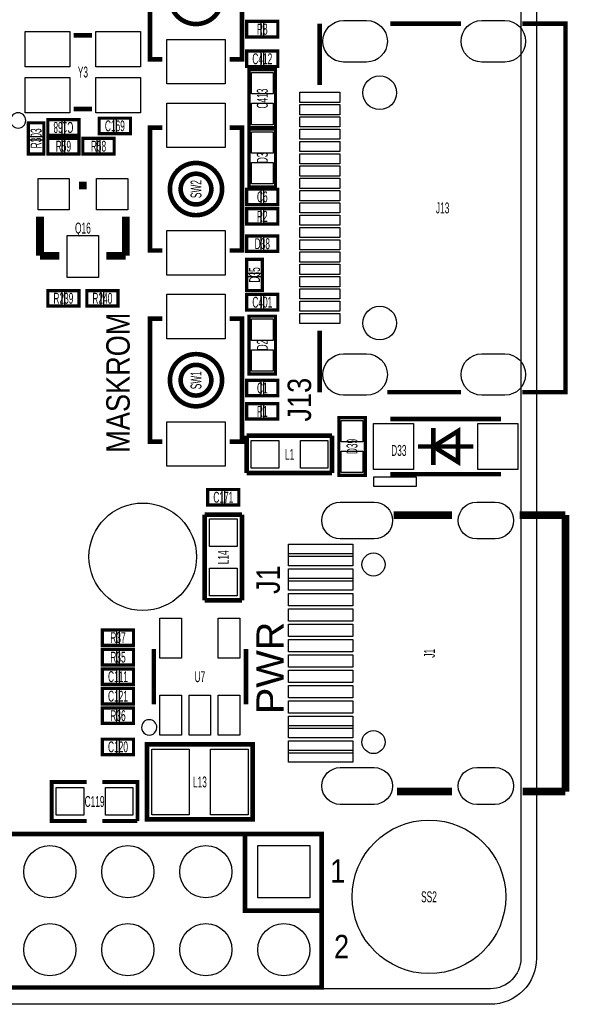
# Model space of a CAD drawing. Extents: x -11 to 92, y 0 to 58.
# Tile 6 of 7: x 68 to 86, y 0 to 32. Entities that reach past the tile are written whole.
import ezdxf
from ezdxf.enums import TextEntityAlignment as Align

# ---------------------------------------------------------------- set-up
doc = ezdxf.new("R2010")
doc.units = 0
for name, color, linetype in [('BG_OUTLINE', 12, 'CONTINUOUS'), ('BG_SILKSCREEN_TOP', 7, 'CONTINUOUS'), ('PG_SILKSCREEN_TOP', 253, 'CONTINUOUS'), ('PIN_SOLDERMASK_TOP', 92, 'CONTINUOUS'), ('RD_SILKSCREEN_TOP', 30, 'CONTINUOUS'), ('RKI_ALL', 2, 'CONTINUOUS')]:
    doc.layers.add(name, color=color, linetype=linetype)

msp = doc.modelspace()

# ---------------------------------------------------------------- linework, layer by layer
at = {"layer": 'BG_OUTLINE'}
msp.add_lwpolyline([(83.49996, 55.999888, -0.414214), (85.000084, 54.500018), (85.000084, 1.500124, -0.414249), (83.49996, 0), (1.500124, 0, -0.41426), (0, 1.500124), (0, 54.500018, -0.414229), (1.500124, 55.999888), (15.999968, 55.999888, -0.414239), (16.999966, 54.99989), (16.999966, 52.500022, 0.414244), (18.50009, 50.999898, 0.414203), (19.99996, 52.500022), (19.99996, 54.99989, -0.414224), (20.999958, 55.999888)], format="xyb", close=True, dxfattribs=at)
msp.add_lwpolyline([(85.000084, 6.500114), (85.000084, 1.500124)], dxfattribs=at)
at = {"layer": 'PG_SILKSCREEN_TOP'}
for points, const_width in [([(72.814002, 30.766004), (72.414003, 30.766004), (72.414003, 34.765996), (72.814002, 34.765996)], 0.150012), ([(75.013998, 30.766004), (75.413997, 30.766004), (75.413997, 34.765996), (75.013998, 34.765996)], 0.150012), ([(76.581, 32.004), (75.565, 32.004), (75.565, 31.496), (76.581, 31.496), (76.581, 32.004)], 0.1016), ([(77.94498, 29.929988), (77.94498, 31.929984)], 0.150012), ([(80.244975, 31.929984), (82.544971, 31.929984)], 0.150012), ([(84.544992, 31.929984), (85.944989, 31.929984), (85.944989, 19.930008), (84.544992, 19.930008)], 0.150012), ([(69.931001, 31.552998), (70.530999, 31.552998)], 0.150012), ([(76.581, 31.0388), (75.565, 31.0388), (75.565, 30.5308), (76.581, 30.5308), (76.581, 31.0388)], 0.1016), ([(76.5048, 30.4292), (76.5048, 28.5496), (75.6412, 28.5496), (75.6412, 30.4292), (76.5048, 30.4292)], 0.1016), ([(69.931001, 29.153002), (70.530999, 29.153002)], 0.150012), ([(69.088, 28.2956), (70.104, 28.2956), (70.104, 28.8036), (69.088, 28.8036), (69.088, 28.2956)], 0.1016), ([(70.7644, 28.3464), (71.7804, 28.3464), (71.7804, 28.8544), (70.7644, 28.8544), (70.7644, 28.3464)], 0.1016), ([(68.961, 27.686), (68.961, 28.702), (68.453, 28.702), (68.453, 27.686), (68.961, 27.686)], 0.1016), ([(72.814002, 24.543004), (72.414003, 24.543004), (72.414003, 28.542996), (72.814002, 28.542996)], 0.150012), ([(75.013998, 24.543004), (75.413997, 24.543004), (75.413997, 28.542996), (75.013998, 28.542996)], 0.150012), ([(75.6412, 26.6192), (75.6412, 28.4988), (76.5048, 28.4988), (76.5048, 26.6192), (75.6412, 26.6192)], 0.1016), ([(70.104, 28.194), (69.088, 28.194), (69.088, 27.686), (70.104, 27.686), (70.104, 28.194)], 0.1016), ([(70.231, 27.686), (71.247, 27.686), (71.247, 28.194), (70.231, 28.194), (70.231, 27.686)], 0.1016), ([(70.358, 26.6573), (70.104, 26.6573)], 0.254), ([(76.581, 26.543), (75.565, 26.543), (75.565, 26.035), (76.581, 26.035), (76.581, 26.543)], 0.1016), ([(68.834, 24.3713), (68.834, 25.6413)], 0.254), ([(71.628, 24.3713), (71.628, 25.6413)], 0.254), ([(76.581, 25.908), (75.565, 25.908), (75.565, 25.4), (76.581, 25.4), (76.581, 25.908)], 0.1016), ([(75.565, 24.511), (76.581, 24.511), (76.581, 25.019), (75.565, 25.019), (75.565, 24.511)], 0.1016), ([(69.469, 24.3713), (68.834, 24.3713)], 0.254), ([(70.993, 24.3713), (71.628, 24.3713)], 0.254), ([(75.565, 24.257), (75.565, 23.241), (76.073, 23.241), (76.073, 24.257), (75.565, 24.257)], 0.1016), ([(70.104, 23.241), (69.088, 23.241), (69.088, 22.733), (70.104, 22.733), (70.104, 23.241)], 0.1016), ([(71.374, 23.241), (70.358, 23.241), (70.358, 22.733), (71.374, 22.733), (71.374, 23.241)], 0.1016), ([(76.581, 23.114), (75.565, 23.114), (75.565, 22.606), (76.581, 22.606), (76.581, 23.114)], 0.1016), ([(75.6412, 20.5232), (75.6412, 22.4028), (76.5048, 22.4028), (76.5048, 20.5232), (75.6412, 20.5232)], 0.1016), ([(72.814002, 18.320004), (72.414003, 18.320004), (72.414003, 22.319996), (72.814002, 22.319996)], 0.150012), ([(75.013998, 18.320004), (75.413997, 18.320004), (75.413997, 22.319996), (75.013998, 22.319996)], 0.150012), ([(77.94498, 19.930008), (77.94498, 21.930004)], 0.150012), ([(76.581, 20.32), (75.565, 20.32), (75.565, 19.812), (76.581, 19.812), (76.581, 20.32)], 0.1016), ([(82.544971, 19.930008), (80.144976, 19.930008)], 0.150012), ([(76.581, 19.558), (75.565, 19.558), (75.565, 19.05), (76.581, 19.05), (76.581, 19.558)], 0.1016), ([(79.4258, 19.1008), (79.4258, 17.2212), (78.5622, 17.2212), (78.5622, 19.1008), (79.4258, 19.1008)], 0.1016), ([(80.242004, 19.060998), (83.841996, 19.060998)], 0.150012), ([(81.642001, 17.561001), (81.642001, 18.760999)], 0.150012), ([(81.642102, 18.161), (82.441898, 17.660899), (82.441898, 18.661101), (81.642102, 18.161)], 0.150012), ([(75.565, 17.2974), (75.565, 18.5166)], 0.1524), ([(75.565, 18.5166), (78.3463, 18.5166)], 0.1524), ([(78.3463, 18.5166), (78.3463, 17.2974)], 0.1524), ([(82.941998, 18.161), (81.142002, 18.161)], 0.150012), ([(78.3463, 17.2974), (75.565, 17.2974)], 0.1524), ([(83.841996, 17.261002), (80.242004, 17.261002)], 0.150012), ([(74.295, 16.256), (75.311, 16.256), (75.311, 16.764), (74.295, 16.764), (74.295, 16.256)], 0.1016), ([(80.353891, 15.929991), (82.253887, 15.929991)], 0.248895), ([(84.453882, 15.929991), (85.944989, 15.929991)], 0.248895), ([(85.944989, 15.929991), (85.944989, 6.92818)], 0.248895), ([(74.1934, 13.1572), (74.1934, 15.9385)], 0.1524), ([(74.1934, 15.9385), (75.4126, 15.9385)], 0.1524), ([(75.4126, 15.9385), (75.4126, 13.1572)], 0.1524), ([(75.4126, 13.1572), (74.1934, 13.1572)], 0.1524), ([(71.882, 12.192), (70.866, 12.192), (70.866, 11.684), (71.882, 11.684), (71.882, 12.192)], 0.1016), ([(71.882, 11.557), (70.866, 11.557), (70.866, 11.049), (71.882, 11.049), (71.882, 11.557)], 0.1016), ([(72.541003, 9.768002), (72.541003, 11.567998)], 0.150012), ([(75.540997, 11.567998), (75.540997, 9.768002)], 0.150012), ([(70.866, 10.414), (71.882, 10.414), (71.882, 10.922), (70.866, 10.922), (70.866, 10.414)], 0.1016), ([(71.882, 10.287), (70.866, 10.287), (70.866, 9.779), (71.882, 9.779), (71.882, 10.287)], 0.1016), ([(71.882, 9.652), (70.866, 9.652), (70.866, 9.144), (71.882, 9.144), (71.882, 9.652)], 0.1016), ([(71.882, 8.636), (70.866, 8.636), (70.866, 8.128), (71.882, 8.128), (71.882, 8.636)], 0.1016), ([(75.759818, 8.46201), (72.322182, 8.46201), (72.322182, 6.021832), (75.760072, 6.021832), (75.760072, 8.46201), (75.759818, 8.46201)], 0.1524), ([(70.358, 5.969), (69.215, 5.969), (69.215, 7.239), (70.358, 7.239)], 0.127), ([(70.866, 7.239), (72.009, 7.239), (72.009, 5.969)], 0.127), ([(82.253887, 6.92818), (80.45389, 6.92818)], 0.248895), ([(85.944989, 6.92818), (84.553882, 6.92818)], 0.248895), ([(72.009, 5.969), (70.866, 5.969)], 0.127), ([(78.005051, 0.548005), (27.285061, 0.548005), (27.285061, 5.547995), (78.005051, 5.547995), (78.005051, 0.548005)], 0.150012), ([(78.005051, 3.048), (75.505056, 3.048), (75.505056, 5.547995)], 0.150012)]:
    msp.add_lwpolyline(points, dxfattribs=dict(at, const_width=const_width))
at = {"layer": 'PG_SILKSCREEN_TOP', "const_width": 0.150012}
for points in [[(74.764011, 32.766, 1), (73.063989, 32.766, 1), (74.764011, 32.766)], [(74.764011, 26.543, 1), (73.063989, 26.543, 1), (74.764011, 26.543)], [(74.413999, 26.543, 1), (73.414001, 26.543, 1), (74.413999, 26.543)], [(74.764011, 20.32, 1), (73.063989, 20.32, 1), (74.764011, 20.32)], [(74.413999, 20.32, 1), (73.414001, 20.32, 1), (74.413999, 20.32)]]:
    msp.add_lwpolyline(points, format="xyb", dxfattribs=at)
at = {"layer": 'PG_SILKSCREEN_TOP'}
for points in [[(68.372787, 28.7782, 1), (67.872808, 28.778193, 1)], [(72.639987, 9.017, 1), (72.140009, 9.016991, 1)]]:
    msp.add_lwpolyline(points, format="xyb", close=True, dxfattribs=at)
msp.add_lwpolyline([(81.090999, 17.168012), (79.691001, 17.168012), (79.691001, 16.868013), (81.090999, 16.868013)], close=True, dxfattribs=at)
at = {"layer": 'PIN_SOLDERMASK_TOP'}
for points in [[(76.022962, 31.975044), (76.022962, 31.524956), (75.572874, 31.524956), (75.572874, 31.975044)], [(76.573126, 31.975044), (76.573126, 31.524956), (76.123038, 31.524956), (76.123038, 31.975044)], [(68.355972, 30.528006), (68.355972, 31.678016), (69.805982, 31.678016), (69.805982, 30.528006)], [(70.655993, 30.528006), (70.655993, 31.678016), (72.106003, 31.678016), (72.106003, 30.528006)], [(74.863998, 29.965993), (72.964002, 29.965993), (72.964002, 31.416003), (74.863998, 31.416003)], [(76.022962, 31.009844), (76.022962, 30.559756), (75.572874, 30.559756), (75.572874, 31.009844)], [(76.573126, 31.009844), (76.573126, 30.559756), (76.123038, 30.559756), (76.123038, 31.009844)], [(68.355972, 29.027984), (68.355972, 30.177994), (69.805982, 30.177994), (69.805982, 29.027984)], [(70.655993, 29.027984), (70.655993, 30.177994), (72.106003, 30.177994), (72.106003, 29.027984)], [(75.722505, 30.339767), (76.423495, 30.339767), (76.423495, 29.638777), (75.722505, 29.638777)], [(78.594979, 29.694988), (78.594979, 29.364991), (77.294981, 29.364991), (77.294981, 29.694988)], [(74.863998, 27.892997), (72.964002, 27.892997), (72.964002, 29.343007), (74.863998, 29.343007)], [(75.722505, 29.340023), (76.423495, 29.340023), (76.423495, 28.639033), (75.722505, 28.639033)], [(78.594979, 29.294988), (78.594979, 28.964992), (77.294981, 28.964992), (77.294981, 29.294988)], [(78.594979, 28.894989), (78.594979, 28.564992), (77.294981, 28.564992), (77.294981, 28.894989)], [(68.932044, 28.244038), (68.481956, 28.244038), (68.481956, 28.694126), (68.932044, 28.694126)], [(69.095874, 28.324556), (69.095874, 28.774644), (69.545962, 28.774644), (69.545962, 28.324556)], [(69.646038, 28.324556), (69.646038, 28.774644), (70.096126, 28.774644), (70.096126, 28.324556)], [(70.772274, 28.375356), (70.772274, 28.825444), (71.222362, 28.825444), (71.222362, 28.375356)], [(71.322438, 28.375356), (71.322438, 28.825444), (71.772526, 28.825444), (71.772526, 28.375356)], [(76.423495, 27.708377), (75.722505, 27.708377), (75.722505, 28.409367), (76.423495, 28.409367)], [(78.594979, 28.49499), (78.594979, 28.164993), (77.294981, 28.164993), (77.294981, 28.49499)], [(68.932044, 27.693874), (68.481956, 27.693874), (68.481956, 28.143962), (68.932044, 28.143962)], [(69.545962, 28.165044), (69.545962, 27.714956), (69.095874, 27.714956), (69.095874, 28.165044)], [(70.096126, 28.165044), (70.096126, 27.714956), (69.646038, 27.714956), (69.646038, 28.165044)], [(70.238874, 27.714956), (70.238874, 28.165044), (70.688962, 28.165044), (70.688962, 27.714956)], [(70.789038, 27.714956), (70.789038, 28.165044), (71.239126, 28.165044), (71.239126, 27.714956)], [(78.594979, 28.094991), (78.594979, 27.764994), (77.294981, 27.764994), (77.294981, 28.094991)], [(78.594979, 27.694992), (78.594979, 27.364995), (77.294981, 27.364995), (77.294981, 27.694992)], [(76.423495, 26.708633), (75.722505, 26.708633), (75.722505, 27.409623), (76.423495, 27.409623)], [(78.594979, 27.294992), (78.594979, 26.964996), (77.294981, 26.964996), (77.294981, 27.294992)], [(69.785738, 26.885138), (69.785738, 25.870662), (68.771262, 25.870662), (68.771262, 26.885138)], [(71.690738, 26.885138), (71.690738, 25.870662), (70.676262, 25.870662), (70.676262, 26.885138)], [(78.594979, 26.894993), (78.594979, 26.564996), (77.294981, 26.564996), (77.294981, 26.894993)], [(76.022962, 26.514044), (76.022962, 26.063956), (75.572874, 26.063956), (75.572874, 26.514044)], [(76.573126, 26.514044), (76.573126, 26.063956), (76.123038, 26.063956), (76.123038, 26.514044)], [(78.594979, 26.494994), (78.594979, 26.164997), (77.294981, 26.164997), (77.294981, 26.494994)], [(78.594979, 26.094995), (78.594979, 25.764998), (77.294981, 25.764998), (77.294981, 26.094995)], [(76.022962, 25.879044), (76.022962, 25.428956), (75.572874, 25.428956), (75.572874, 25.879044)], [(76.573126, 25.879044), (76.573126, 25.428956), (76.123038, 25.428956), (76.123038, 25.879044)], [(78.594979, 25.694996), (78.594979, 25.364999), (77.294981, 25.364999), (77.294981, 25.694996)], [(70.738238, 25.030938), (70.738238, 23.660862), (69.723762, 23.660862), (69.723762, 25.030938)], [(74.863998, 23.742993), (72.964002, 23.742993), (72.964002, 25.193003), (74.863998, 25.193003)], [(78.594979, 25.294996), (78.594979, 24.965), (77.294981, 24.965), (77.294981, 25.294996)], [(75.572874, 24.539956), (75.572874, 24.990044), (76.022962, 24.990044), (76.022962, 24.539956)], [(76.123038, 24.539956), (76.123038, 24.990044), (76.573126, 24.990044), (76.573126, 24.539956)], [(78.594979, 24.894997), (78.594979, 24.565), (77.294981, 24.565), (77.294981, 24.894997)], [(78.594979, 24.494998), (78.594979, 24.165001), (77.294981, 24.165001), (77.294981, 24.494998)], [(75.593956, 24.249126), (76.044044, 24.249126), (76.044044, 23.799038), (75.593956, 23.799038)], [(78.594979, 24.094999), (78.594979, 23.765002), (77.294981, 23.765002), (77.294981, 24.094999)], [(75.593956, 23.698962), (76.044044, 23.698962), (76.044044, 23.248874), (75.593956, 23.248874)], [(78.594979, 23.695), (78.594979, 23.365003), (77.294981, 23.365003), (77.294981, 23.695)], [(69.545962, 23.212044), (69.545962, 22.761956), (69.095874, 22.761956), (69.095874, 23.212044)], [(70.096126, 23.212044), (70.096126, 22.761956), (69.646038, 22.761956), (69.646038, 23.212044)], [(70.815962, 23.212044), (70.815962, 22.761956), (70.365874, 22.761956), (70.365874, 23.212044)], [(71.366126, 23.212044), (71.366126, 22.761956), (70.916038, 22.761956), (70.916038, 23.212044)], [(74.863998, 21.669997), (72.964002, 21.669997), (72.964002, 23.120007), (74.863998, 23.120007)], [(76.022962, 23.085044), (76.022962, 22.634956), (75.572874, 22.634956), (75.572874, 23.085044)], [(76.573126, 23.085044), (76.573126, 22.634956), (76.123038, 22.634956), (76.123038, 23.085044)], [(78.594979, 23.295), (78.594979, 22.965004), (77.294981, 22.965004), (77.294981, 23.295)], [(78.594979, 22.895001), (78.594979, 22.565004), (77.294981, 22.565004), (77.294981, 22.895001)], [(78.594979, 22.495002), (78.594979, 22.165005), (77.294981, 22.165005), (77.294981, 22.495002)], [(76.423495, 21.612377), (75.722505, 21.612377), (75.722505, 22.313367), (76.423495, 22.313367)], [(76.423495, 20.612633), (75.722505, 20.612633), (75.722505, 21.313623), (76.423495, 21.313623)], [(76.022962, 20.291044), (76.022962, 19.840956), (75.572874, 19.840956), (75.572874, 20.291044)], [(76.573126, 20.291044), (76.573126, 19.840956), (76.123038, 19.840956), (76.123038, 20.291044)], [(76.022962, 19.529044), (76.022962, 19.078956), (75.572874, 19.078956), (75.572874, 19.529044)], [(76.573126, 19.529044), (76.573126, 19.078956), (76.123038, 19.078956), (76.123038, 19.529044)], [(74.863998, 17.519993), (72.964002, 17.519993), (72.964002, 18.970003), (74.863998, 18.970003)], [(78.643505, 19.011367), (79.344495, 19.011367), (79.344495, 18.310377), (78.643505, 18.310377)], [(80.991989, 18.911062), (80.991989, 17.410938), (79.692017, 17.410938), (79.692017, 18.911062)], [(84.391983, 18.911062), (84.391983, 17.410938), (83.092011, 17.410938), (83.092011, 18.911062)], [(76.611861, 18.356961), (76.611861, 17.457039), (75.711939, 17.457039), (75.711939, 18.356961)], [(78.212061, 18.356961), (78.212061, 17.457039), (77.312139, 17.457039), (77.312139, 18.356961)], [(78.643505, 18.011623), (79.344495, 18.011623), (79.344495, 17.310633), (78.643505, 17.310633)], [(74.302874, 16.284956), (74.302874, 16.735044), (74.752962, 16.735044), (74.752962, 16.284956)], [(74.853038, 16.284956), (74.853038, 16.735044), (75.303126, 16.735044), (75.303126, 16.284956)], [(74.353039, 15.804261), (75.252961, 15.804261), (75.252961, 14.904339), (74.353039, 14.904339)], [(79.024543, 14.579397), (76.924446, 14.579397), (76.924446, 14.979396), (79.024543, 14.979396)], [(79.024543, 14.279575), (76.924446, 14.279575), (76.924446, 14.679574), (79.024543, 14.679574)], [(74.353039, 14.204061), (75.252961, 14.204061), (75.252961, 13.304139), (74.353039, 13.304139)], [(79.024543, 13.779297), (76.924446, 13.779297), (76.924446, 14.179296), (79.024543, 14.179296)], [(79.024543, 13.479475), (76.924446, 13.479475), (76.924446, 13.879474), (79.024543, 13.879474)], [(79.024543, 12.979197), (76.924446, 12.979197), (76.924446, 13.379196), (79.024543, 13.379196)], [(79.024543, 12.478791), (76.924446, 12.478791), (76.924446, 12.878791), (79.024543, 12.878791)], [(72.740495, 11.267745), (72.740495, 12.56825), (73.441484, 12.56825), (73.441484, 11.267745)], [(74.640516, 11.267745), (74.640516, 12.56825), (75.341505, 12.56825), (75.341505, 11.267745)], [(79.024543, 11.978386), (76.924446, 11.978386), (76.924446, 12.378385), (79.024543, 12.378385)], [(71.323962, 12.163044), (71.323962, 11.712956), (70.873874, 11.712956), (70.873874, 12.163044)], [(71.874126, 12.163044), (71.874126, 11.712956), (71.424038, 11.712956), (71.424038, 12.163044)], [(79.024543, 11.477981), (76.924446, 11.477981), (76.924446, 11.87798), (79.024543, 11.87798)], [(71.323962, 11.528044), (71.323962, 11.077956), (70.873874, 11.077956), (70.873874, 11.528044)], [(71.874126, 11.528044), (71.874126, 11.077956), (71.424038, 11.077956), (71.424038, 11.528044)], [(79.024543, 10.980191), (76.924446, 10.980191), (76.924446, 11.380191), (79.024543, 11.380191)], [(70.873874, 10.442956), (70.873874, 10.893044), (71.323962, 10.893044), (71.323962, 10.442956)], [(71.424038, 10.442956), (71.424038, 10.893044), (71.874126, 10.893044), (71.874126, 10.442956)], [(79.024543, 10.479786), (76.924446, 10.479786), (76.924446, 10.879785), (79.024543, 10.879785)], [(79.024543, 9.979381), (76.924446, 9.979381), (76.924446, 10.37938), (79.024543, 10.37938)], [(71.323962, 10.258044), (71.323962, 9.807956), (70.873874, 9.807956), (70.873874, 10.258044)], [(71.874126, 10.258044), (71.874126, 9.807956), (71.424038, 9.807956), (71.424038, 10.258044)], [(72.740495, 8.767724), (72.740495, 10.06823), (73.441484, 10.06823), (73.441484, 8.767724)], [(73.690505, 8.767724), (73.690505, 10.06823), (74.391495, 10.06823), (74.391495, 8.767724)], [(74.640516, 8.767724), (74.640516, 10.06823), (75.341505, 10.06823), (75.341505, 8.767724)], [(71.323962, 9.623044), (71.323962, 9.172956), (70.873874, 9.172956), (70.873874, 9.623044)], [(71.874126, 9.623044), (71.874126, 9.172956), (71.424038, 9.172956), (71.424038, 9.623044)], [(79.024543, 9.478975), (76.924446, 9.478975), (76.924446, 9.878974), (79.024543, 9.878974)], [(79.024543, 8.978697), (76.924446, 8.978697), (76.924446, 9.378696), (79.024543, 9.378696)], [(79.024543, 8.678875), (76.924446, 8.678875), (76.924446, 9.078874), (79.024543, 9.078874)], [(71.323962, 8.607044), (71.323962, 8.156956), (70.873874, 8.156956), (70.873874, 8.607044)], [(71.874126, 8.607044), (71.874126, 8.156956), (71.424038, 8.156956), (71.424038, 8.607044)], [(79.024543, 8.178597), (76.924446, 8.178597), (76.924446, 8.578596), (79.024543, 8.578596)], [(73.69175, 8.3058), (73.69175, 6.1722), (72.47255, 6.1722), (72.47255, 8.3058)], [(75.60945, 8.3058), (75.60945, 6.1722), (74.39025, 6.1722), (74.39025, 8.3058)], [(79.024543, 7.878775), (76.924446, 7.878775), (76.924446, 8.278774), (79.024543, 8.278774)], [(70.261861, 7.053961), (70.261861, 6.154039), (69.361939, 6.154039), (69.361939, 7.053961)], [(71.862061, 7.053961), (71.862061, 6.154039), (70.962139, 6.154039), (70.962139, 7.053961)], [(77.625054, 5.167998), (77.625054, 3.468002), (75.925058, 3.468002), (75.925058, 5.167998)]]:
    msp.add_lwpolyline(points, close=True, dxfattribs=at)
for points in [[(78.719998, 32.03001), (79.469983, 32.03001, -1), (79.469983, 30.68), (78.719998, 30.68, -1)], [(83.219988, 32.03001), (83.969974, 32.03001, -1), (83.969974, 30.68), (83.219988, 30.68, -1)], [(78.719998, 21.179993), (79.469983, 21.179993, -1), (79.469983, 19.829983), (78.719998, 19.829983, -1)], [(83.219988, 21.179993), (83.969974, 21.179993, -1), (83.969974, 19.829983), (83.219988, 19.829983, -1)], [(78.612048, 16.349027), (79.714331, 16.349027, -1), (79.714331, 15.150122), (78.612048, 15.150122, -1)], [(83.053187, 16.349027), (83.655192, 16.349027, -1), (83.655192, 15.150122), (83.053187, 15.150122, -1)], [(78.612048, 7.708049), (79.714331, 7.708049, -1), (79.714331, 6.509144), (78.612048, 6.509144, -1)], [(83.053187, 7.708049), (83.655192, 7.708049, -1), (83.655192, 6.509144), (83.053187, 6.509144, -1)]]:
    msp.add_lwpolyline(points, format="xyb", close=True, dxfattribs=at)
for centre, radius in [((79.894989, 29.680002), 0.549999), ((79.894989, 22.179991), 0.549999), ((72.178596, 14.570202), 1.749996), ((79.6941, 14.31958), 0.375031), ((79.6941, 8.538591), 0.375031), ((81.499964, 3.50012), 2.499995), ((69.155056, 4.318), 0.849998), ((71.695056, 4.318), 0.849998), ((74.235056, 4.318), 0.849998), ((69.155056, 1.778), 0.849998), ((71.695056, 1.778), 0.849998), ((74.235056, 1.778), 0.849998), ((76.775056, 1.778), 0.849998)]:
    msp.add_circle(centre, radius, dxfattribs=at)
at = {"layer": 'RKI_ALL'}
msp.add_lwpolyline([(1.499845, 55.491888), (16.000044, 55.491888, -0.414195), (16.491991, 54.999941), (16.491991, 52.49987, 0.414194), (18.499963, 50.491898), (18.500115, 50.491898, 0.414182), (20.508011, 52.49987), (20.508011, 54.999941, -0.414194), (20.999958, 55.491888), (83.500189, 55.491888, -0.414164), (84.492109, 54.499967), (84.492109, 1.499997, -0.414188), (83.500112, 0.508), (1.499921, 0.508, -0.414163), (0.508, 1.499921), (0.508, 54.499993, -0.414162)], format="xyb", close=True, dxfattribs=at)

# ---------------------------------------------------------------- texts
at = {"layer": 'BG_SILKSCREEN_TOP'}
for s, height, width, p in [('MASKROM', 0.762, 0.866667, (71.755, 17.9578)), ('J13', 0.762, 0.866667, (77.6605, 18.9738)), ('J1', 0.762, 0.866667, (76.6445, 13.3604)), ('PWR', 0.889, 1.085714, (76.7715, 9.4488))]:
    msp.add_text(s, height=height, rotation=90, dxfattribs=dict(at, width=width)).set_placement(p)
at = {"layer": 'PG_SILKSCREEN_TOP', "width": 0.866667}
for s, p in [('1', (78.2828, 3.9624)), ('2', (78.4098, 1.4986))]:
    msp.add_text(s, height=0.762, dxfattribs=at).set_placement(p)
at = {"layer": 'RD_SILKSCREEN_TOP', "width": 0.571429}
for s, p in [('R8', (76.073, 31.5722)), ('C412', (76.073, 30.607)), ('Y3', (70.231, 30.1752)), ('C169', (71.2724, 28.4226)), ('R59', (69.596, 27.7622)), ('R58', (70.739, 27.7622)), ('C6', (76.073, 26.1112)), ('J13', (81.944972, 25.752196)), ('R2', (76.073, 25.4762)), ('Q16', (70.231, 25.0952)), ('D38', (76.073, 24.5872)), ('R239', (69.596, 22.8092)), ('R240', (70.866, 22.8092)), ('C401', (76.073, 22.6822)), ('C1', (76.073, 19.8882)), ('R1', (76.073, 19.1262)), ('L1', (76.962, 17.7292)), ('D33', (80.518, 17.8562)), ('C171', (74.803, 16.3322)), ('R37', (71.374, 11.7602)), ('R35', (71.374, 11.1252)), ('C111', (71.374, 10.4902)), ('U7', (74.041, 10.4902)), ('C121', (71.374, 9.8552)), ('R36', (71.374, 9.2202)), ('C120', (71.374, 8.2042)), ('L13', (74.041, 7.0612)), ('C119', (70.612, 6.4262)), ('SS2', (81.499964, 3.32232))]:
    msp.add_text(s, height=0.3556, dxfattribs=at).set_placement(p, align=Align.CENTER)
for s, rotation, p in [('C413', 90, (76.2508, 29.489248)), ('C168', 180, (69.596, 28.7274)), ('R303', 90, (68.8848, 28.193848)), ('D3', 90, (76.2508, 27.558848)), ('SW2', 90, (74.0918, 26.542848)), ('D35', 90, (75.9968, 23.748848)), ('D2', 90, (76.2508, 21.462848)), ('SW1', 90, (74.0918, 20.319848)), ('D39', 90, (79.1718, 18.160848)), ('L14', 90, (74.9808, 14.554048)), ('J1', 90, (81.691582, 11.428933))]:
    msp.add_text(s, height=0.3556, rotation=rotation, dxfattribs=at).set_placement(p, align=Align.CENTER)

doc.saveas('drawing.dxf')
